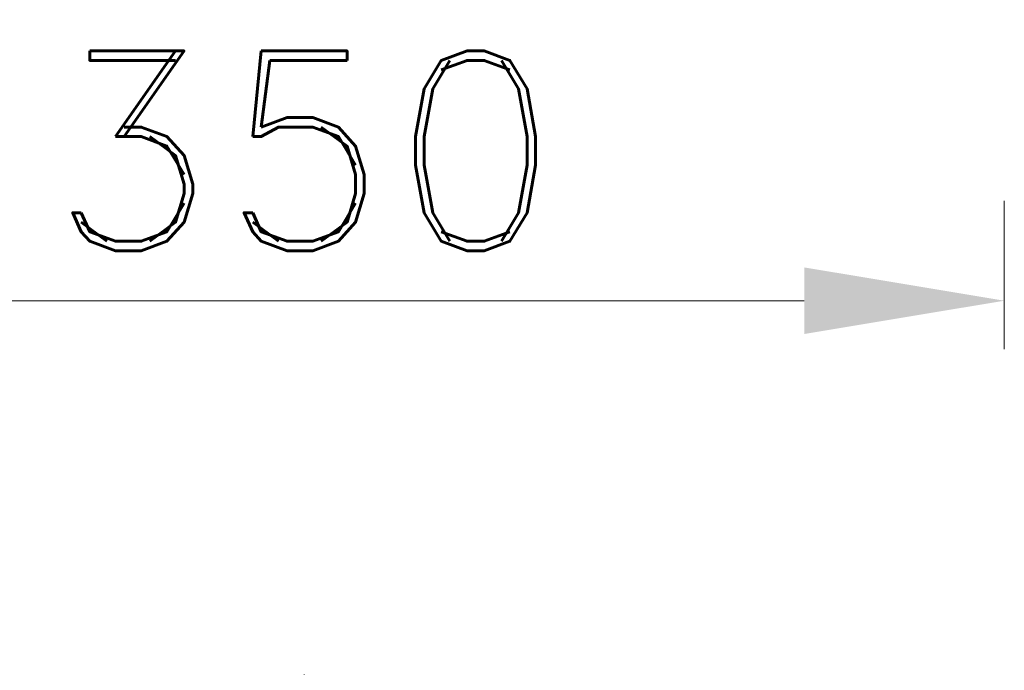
# Model space of a CAD drawing. Header units: centimetres. Extents: x 6548225 to 6568523, y 5576177 to 5581907.
# Tile 18 of 28: x 6567096 to 6567342, y 5578666 to 5578829. Entities that reach past the tile are written whole.
import ezdxf

# ---------------------------------------------------------------- set-up
doc = ezdxf.new("R2010")
doc.units = ezdxf.units.CM
doc.linetypes.add('DASHDOT', pattern=[1, 0.5, -0.25, 0, -0.25])
doc.layers.add('_opisy', color=7, linetype='Continuous', lineweight=13)
doc.layers.add('HAWLE OSIE SYMETRII', color=5, linetype='DASHDOT', lineweight=9)
doc.styles.add('Arial', font='romand.shx', dxfattribs={"bigfont": 'bigfont.shx'})
doc.styles.get("Standard").update_dxf_attribs({"font": 'arial.ttf'})
doc.dimstyles.new('ISO-25', dxfattribs={"dimtxt": 2.5, "dimasz": 2.5, "dimexe": 1.25, "dimexo": 0.625, "dimtad": 1, "dimtxsty": 'Standard', "dimcen": 2.5, "dimadec": 0, "dimazin": 0, "dimtfac": 1, "dimtmove": 0, "dimatfit": 3, "dimfxl": 1, "dimlwd": 13, "dimlwe": 13, "dimarcsym": 0})

# ---------------------------------------------------------------- blocks, each defined once
blk = doc.blocks.new('*D98')
at = {"layer": '_opisy', "color": 0, "lineweight": 13, "transparency": 16777216}
for p, q in [((6566991.99, 5578746.16), (6566991.99, 5578783.3)), ((6567341.99, 5578746.16), (6567341.99, 5578783.3)), ((6567291.99, 5578758.3), (6567041.99, 5578758.3))]:
    blk.add_line(p, q, dxfattribs=at)
at = {"layer": '_opisy', "color": 0, "transparency": 16777216}
for points in [[(6567041.99, 5578766.63), (6567041.99, 5578749.97), (6566991.99, 5578758.3)], [(6567291.99, 5578749.97), (6567291.99, 5578766.63), (6567341.99, 5578758.3)]]:
    blk.add_solid(points, dxfattribs=at)
at = {"layer": 'DEFPOINTS', "color": 0, "transparency": 16777216}
for p in [(6566991.99, 5578758.3), (6566991.99, 5578733.66), (6567341.99, 5578733.66)]:
    blk.add_point(p, dxfattribs=at)
at = {"layer": '_opisy', "color": 0, "transparency": 16777216, "insert": (6567166.99, 5578795.8), "char_height": 50, "attachment_point": 5, "style": 'Arial'}
blk.add_mtext('350', dxfattribs=at)

msp = doc.modelspace()

# ---------------------------------------------------------------- linework, layer by layer
at = {"layer": 'HAWLE OSIE SYMETRII', "ltscale": 100}
msp.add_line((6567166.99, 5578389.587), (6567166.99, 5578683.29), dxfattribs=at)

# ---------------------------------------------------------------- dimensions: what is measured, and where the dimension line sits
at = {"layer": '_opisy'}
dim = msp.add_linear_dim(base=(6566991.99, 5578758.299), p1=(6567341.99, 5578733.66), p2=(6566991.99, 5578733.66), dimstyle='ISO-25', override={"dimscale": 20, "dimtxsty": 'Arial'}, dxfattribs=at)
dim.commit()
dim.dimension.update_dxf_attribs({"geometry": '*D98', "text_midpoint": (6567166.99, 5578758.299), "dimtype": 160})

doc.saveas('drawing.dxf')
